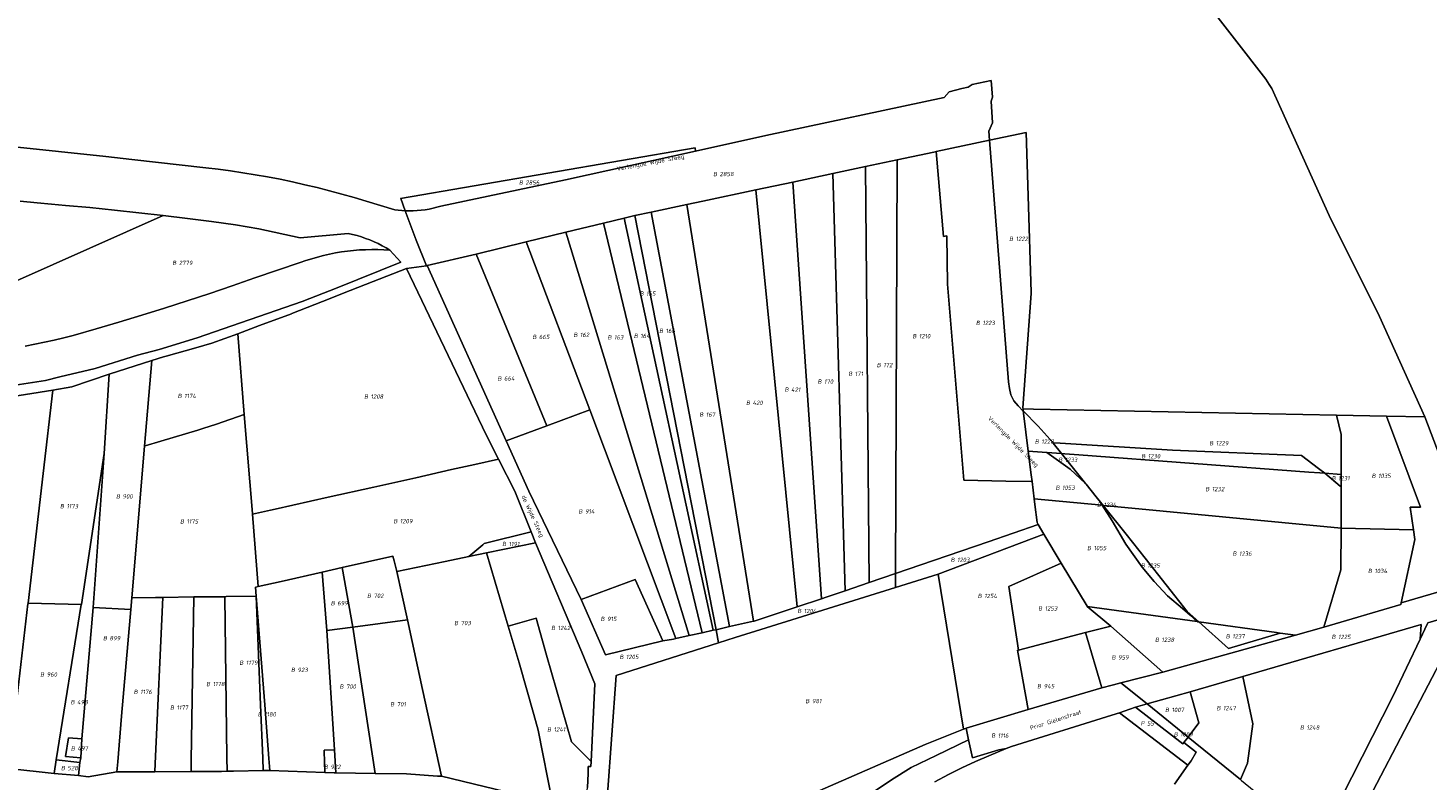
# Model space of a CAD drawing. Extents: x 184444 to 188300, y 345995 to 350408.
# Tile 18 of 43: x 186825 to 187406, y 346824 to 347136. Entities that reach past the tile are written whole.
import ezdxf
from ezdxf.enums import TextEntityAlignment as Align

# ---------------------------------------------------------------- set-up
doc = ezdxf.new("R2010")
doc.units = 0
for name, color, linetype, lineweight in [('B-WA-KG-GRENS_PERCEEL-GV', 30, 'Continuous', 18), ('B-WA-KG-GRENS_PERCEEL-S', 30, 'Continuous', 25), ('B-WA-OG-BEBOUWING_STRAATNAAM-T18', 10, 'Continuous', 18)]:
    doc.layers.add(name, color=color, linetype=linetype, lineweight=lineweight)
doc.styles.add('NLCS-ISO', font='NLCS-ISO.ttf', dxfattribs={"height": 1.8})
doc.styles.add('NLCS-ISO-M1000-T18', font='NLCS-ISO.ttf', dxfattribs={"height": 1.8})

# ---------------------------------------------------------------- blocks, each defined once
blk = doc.blocks.new('SKG-PERCEELNUMMER-SO')
at = {"style": 'NLCS-ISO', "oblique": 10, "flags": 1}
for tag, p in [('GEMEENTECODE', (0, 2.55)), ('PERCEELGROOTTE', (0, -2.45))]:
    blk.add_attdef(tag, text='', height=1.8, dxfattribs=at).set_placement(p, align=Align.MIDDLE_CENTER)
at = {"style": 'NLCS-ISO', "oblique": 10}
blk.add_attdef('SECTIE', text='', height=1.8, dxfattribs=at).set_placement((-0.5, 0), align=Align.MIDDLE_RIGHT)
blk.add_attdef('PERCEELNUMMER', text='', height=1.8, dxfattribs=at).set_placement((0.5, 0), align=Align.MIDDLE_LEFT)

msp = doc.modelspace()

# ---------------------------------------------------------------- linework, layer by layer
at = {"layer": 'B-WA-KG-GRENS_PERCEEL-GV', "flags": 128}
for points in [[(186818.03, 347086.743), (186857.275, 347082.493), (186868.06, 347081.284), (186898.714, 347077.849), (186903.822, 347077.249), (186908.921, 347076.575), (186914.009, 347075.827), (186919.086, 347075.005), (186924.28, 347074.086), (186929.46, 347073.089), (186934.625, 347072.015), (186939.773, 347070.865), (186944.903, 347069.638), (186950.015, 347068.334), (186955.106, 347066.955), (186960.177, 347065.5), (186965.225, 347063.969), (186977.086, 347060.474), (186978.514, 347060.288), (186979.948, 347060.15), (186981.386, 347060.06), (186979.509, 347065.107), (186979.482, 347065.204), (187101.573, 347086.21), (187101.779, 347084.806), (187130.904, 347091.219), (187204.814, 347107.094), (187206.992, 347109.327), (187212.253, 347110.782), (187214.879, 347111.369), (187216.525, 347112.392), (187224.398, 347114.057), (187224.867, 347107.197), (187224.35, 347105.51), (187224.968, 347096.54), (187223.398, 347093.072), (187223.671, 347089.288), (187238.836, 347092.482), (187239.658, 347066.184), (187240.907, 347026.144), (187240.912, 347025.988), (187240.922, 347025.676), (187237.527, 346978.347), (187237.589, 346977.844), (187241.9, 346977.758), (187367.594, 346975.255), (187388.298, 346974.867), (187404.158, 346974.579), (187385.429, 347016.153), (187364.543, 347058.107), (187340.693, 347110.749), (187339.615, 347112.443), (187338.284, 347114.581), (187298.347, 347166.178)], [(187298.347, 347166.178), (187338.284, 347114.581), (187339.615, 347112.443), (187340.693, 347110.749), (187364.543, 347058.107), (187385.429, 347016.153), (187404.158, 346974.579), (187429.629, 346907.715)], [(186809.836, 346981.572), (186835.252, 346985.705), (186843.168, 346986.993), (186858.625, 346992.304), (186876.251, 346997.893), (186881.132, 346999.441), (186882.239, 346999.792), (186894.493, 347003.247), (186901.149, 347005.124), (186901.199, 347005.138), (186911.924, 347009.042), (186920.934, 347012.399), (186934.157, 347017.324), (186934.327, 347017.387), (186947.134, 347022.436), (186958.573, 347026.945), (186968.131, 347030.709), (186981.907, 347036.129), (186990.213, 347037.274), (186985.923, 347047.872), (186981.386, 347060.06), (186979.948, 347060.15), (186978.514, 347060.288), (186977.086, 347060.474), (186965.225, 347063.969), (186960.177, 347065.5), (186955.106, 347066.955), (186950.015, 347068.334), (186944.903, 347069.638), (186939.773, 347070.865), (186934.625, 347072.015), (186929.46, 347073.089), (186924.28, 347074.086), (186919.086, 347075.005), (186914.009, 347075.827), (186908.921, 347076.575), (186903.822, 347077.249), (186898.714, 347077.849), (186868.06, 347081.284), (186857.275, 347082.493), (186818.03, 347086.743)], [(186757.929, 347003.27), (186881.035, 347058.068), (186870.916, 347059.238), (186860.788, 347060.333), (186850.653, 347061.353), (186840.51, 347062.298), (186834.645, 347062.793), (186828.783, 347063.324), (186821.668, 347064.015)], [(186821.668, 347064.015), (186828.783, 347063.324), (186834.645, 347062.793), (186840.51, 347062.298), (186850.653, 347061.353), (186860.788, 347060.333), (186870.916, 347059.238), (186881.035, 347058.068), (186891.048, 347056.836), (186901.051, 347055.53), (186911.045, 347054.151), (186920.69, 347052.519), (186937.781, 347048.892), (186957.748, 347050.635), (186959.58, 347050.228), (186961.396, 347049.754), (186963.194, 347049.215), (186964.97, 347048.61), (186966.723, 347047.94), (186968.451, 347047.207), (186970.151, 347046.412), (186971.82, 347045.554), (186973.457, 347044.637), (186975.06, 347043.66), (186979.512, 347038.763), (186953.181, 347028.147), (186938.58, 347022.428), (186895.125, 347007.37), (186879.282, 347002.467), (186870.345, 347000.19), (186852.801, 346994.651), (186838.115, 346991.171), (186832.136, 346989.696), (186805.142, 346985.513)], [(186823.712, 347003.95), (186827.744, 347004.68), (186831.762, 347005.488), (186835.763, 347006.373), (186839.746, 347007.336), (186843.71, 347008.376), (186853.196, 347011.094), (186862.661, 347013.886), (186872.103, 347016.752), (186881.523, 347019.692), (186890.92, 347022.705), (186900.292, 347025.792), (186909.641, 347028.952), (186918.964, 347032.185), (186937.852, 347038.555), (186940.231, 347039.398), (186942.633, 347040.171), (186945.057, 347040.873), (186947.501, 347041.505), (186949.962, 347042.065), (186952.438, 347042.553), (186954.927, 347042.969), (186957.427, 347043.312), (186959.936, 347043.582), (186962.453, 347043.779), (186964.973, 347043.902), (186967.497, 347043.952), (186970.02, 347043.928), (186972.542, 347043.831), (186975.06, 347043.66), (186973.457, 347044.637), (186971.82, 347045.554), (186970.151, 347046.412), (186968.451, 347047.207), (186966.723, 347047.94), (186964.97, 347048.61), (186963.194, 347049.215), (186961.396, 347049.754), (186959.58, 347050.228), (186957.748, 347050.635), (186937.781, 347048.892), (186920.69, 347052.519), (186911.045, 347054.151), (186901.051, 347055.53), (186891.048, 347056.836), (186881.035, 347058.068), (186757.929, 347003.27)], [(186805.142, 346985.513), (186832.136, 346989.696), (186838.115, 346991.171), (186852.801, 346994.651), (186870.345, 347000.19), (186879.282, 347002.467), (186895.125, 347007.37), (186938.58, 347022.428), (186953.181, 347028.147), (186979.512, 347038.763), (186975.06, 347043.66), (186972.542, 347043.831), (186970.02, 347043.928), (186967.497, 347043.952), (186964.973, 347043.902), (186962.453, 347043.779), (186959.936, 347043.582), (186957.427, 347043.312), (186954.927, 347042.969), (186952.438, 347042.553), (186949.962, 347042.065), (186947.501, 347041.505), (186945.057, 347040.873), (186942.633, 347040.171), (186940.231, 347039.398), (186937.852, 347038.555), (186918.964, 347032.185), (186909.641, 347028.952), (186900.292, 347025.792), (186890.92, 347022.705), (186881.523, 347019.692), (186872.103, 347016.752), (186862.661, 347013.886), (186853.196, 347011.094), (186843.71, 347008.376), (186839.746, 347007.336), (186835.763, 347006.373), (186831.762, 347005.488), (186827.744, 347004.68), (186823.712, 347003.95)], [(187065.209, 346818.058), (187068.8, 346867.359), (187111.353, 346880.887), (187110.276, 346886.292), (187109.119, 346886.036), (187104.464, 346885.005), (187099.189, 346883.847), (187093.576, 346882.626), (187092.598, 346882.415), (187088.266, 346881.679), (187064.5, 346875.831), (187054.293, 346898.838), (187032.609, 346943.809), (187023.268, 346964.58), (186990.412, 347037.301), (186990.213, 347037.274), (186981.907, 347036.129), (187014.977, 346967.109), (187019.944, 346957.275), (187020.075, 346957.015), (187026.783, 346943.737), (187033.635, 346926.839), (187035.44, 346922.387), (187054.554, 346877.031), (187060.077, 346863.817), (187058.488, 346831.578), (187058.387, 346829.519), (187057.238, 346829.593), (187057.307, 346826.679), (187057.014, 346820.891)], [(187300.439, 346822.234), (187305.992, 346830.133), (187277.576, 346851.877), (187274.344, 346850.867), (187232.776, 346837.883), (187230.65, 346837.007), (187223.41, 346834.024), (187217.807, 346831.607), (187212.197, 346828.993), (187206.617, 346826.19), (187201.067, 346823.201)], [(187165.128, 346812.036), (187182.977, 346824.03), (187191.221, 346829.081), (187201.622, 346834.142), (187215.028, 346840.591), (187213.974, 346845.39), (187213.319, 346845.202), (187212.898, 346845.031), (187197.033, 346838.675), (187128.315, 346808.689)], [(187201.067, 346823.201), (187206.617, 346826.19), (187212.197, 346828.993), (187217.807, 346831.607), (187223.41, 346834.024), (187230.65, 346837.007), (187227.515, 346836.406), (187216.609, 346833.127), (187215.028, 346840.591), (187201.622, 346834.142), (187191.221, 346829.081), (187182.977, 346824.03), (187165.128, 346812.036)], [(187328.225, 346823.766), (187327.769, 346824.136), (187306.012, 346841.781), (187304.251, 346839.463), (187309.421, 346835.566), (187307.271, 346831.952), (187305.992, 346830.133), (187300.439, 346822.234)], [(187031.828, 346816.909), (186996.424, 346825.485), (186994.784, 346825.61), (186981.94, 346826.459), (186968.861, 346826.657), (186952.537, 346826.91), (186951.924, 346826.913), (186948.019, 346827.013), (186925.278, 346827.883), (186922.528, 346827.833), (186910.235, 346827.608), (186907.534, 346827.559), (186905.143, 346827.544), (186898.782, 346827.504), (186892.555, 346827.465), (186877.563, 346827.368), (186875.283, 346827.357), (186861.853, 346827.295), (186849.871, 346825.286), (186845.856, 346825.796), (186835.8, 346826.63), (186816.931, 346828.745)]]:
    msp.add_lwpolyline(points, dxfattribs=at)
for points in [[(186990.213, 347037.274), (186990.412, 347037.301), (187010.841, 347042.106), (187031.575, 347047.103), (187048.033, 347051.107), (187063.63, 347054.913), (187072.213, 347057.003), (187076.606, 347058.03), (187083.397, 347059.476), (187098.197, 347062.627), (187104.82, 347064.037), (187126.711, 347068.698), (187142.084, 347071.971), (187158.734, 347075.516), (187172.288, 347078.402), (187185.353, 347081.183), (187200.571, 347084.423), (187201.575, 347084.634), (187223.671, 347089.288), (187223.398, 347093.072), (187224.968, 347096.54), (187224.35, 347105.51), (187224.867, 347107.197), (187224.398, 347114.057), (187216.525, 347112.392), (187214.879, 347111.369), (187212.253, 347110.782), (187206.992, 347109.327), (187204.814, 347107.094), (187130.904, 347091.219), (187101.779, 347084.806), (187047.803, 347072.923), (186996.134, 347061.936), (186994.539, 347061.478), (186992.927, 347061.081), (186991.301, 347060.746), (186989.663, 347060.473), (186988.017, 347060.264), (186986.363, 347060.118), (186984.705, 347060.035), (186983.045, 347060.016), (186981.386, 347060.06), (186985.923, 347047.872)], [(187237.589, 346977.844), (187237.527, 346978.347), (187240.922, 347025.676), (187240.912, 347025.988), (187240.907, 347026.144), (187239.658, 347066.184), (187238.836, 347092.482), (187223.671, 347089.288), (187231.572, 346989.118), (187231.966, 346986.384), (187232.505, 346983.704), (187233.733, 346981.236), (187235.568, 346979.153), (187237.707, 346976.885), (187237.692, 346977.004)], [(187201.575, 347084.634), (187204.538, 347049.411), (187205.99, 347049.72), (187206.207, 347029.572), (187213.049, 346948.248), (187230.44, 346947.946), (187241.307, 346947.757), (187240.959, 346950.564), (187239.735, 346960.407), (187237.809, 346976.055), (187237.707, 346976.885), (187235.568, 346979.153), (187233.733, 346981.236), (187232.505, 346983.704), (187231.966, 346986.384), (187231.572, 346989.118), (187223.671, 347089.288)], [(187101.779, 347084.806), (187101.573, 347086.21), (186979.482, 347065.204), (186979.509, 347065.107), (186981.386, 347060.06), (186983.045, 347060.016), (186984.705, 347060.035), (186986.363, 347060.118), (186988.017, 347060.264), (186989.663, 347060.473), (186991.301, 347060.746), (186992.927, 347061.081), (186994.539, 347061.478), (186996.134, 347061.936), (187047.803, 347072.923)], [(187172.288, 347078.402), (187173.781, 346905.854), (187184.678, 346909.576), (187185.195, 347045.307), (187185.353, 347081.183)], [(187201.575, 347084.634), (187200.571, 347084.423), (187185.353, 347081.183), (187185.195, 347045.307), (187184.678, 346909.576), (187195.166, 346913.168), (187223.119, 346922.787), (187243.869, 346929.948), (187243.424, 346930.699), (187242.483, 346938.281), (187242.197, 346940.59), (187241.307, 346947.757), (187230.44, 346947.946), (187213.049, 346948.248), (187206.207, 347029.572), (187205.99, 347049.72), (187204.538, 347049.411)], [(187142.084, 347071.971), (187153.947, 346899.111), (187155.931, 346899.772), (187163.762, 346902.438), (187158.734, 347075.516)], [(187158.734, 347075.516), (187163.762, 346902.438), (187173.781, 346905.854), (187172.288, 347078.402)], [(187143.892, 346895.764), (187153.947, 346899.111), (187142.084, 347071.971), (187126.711, 347068.698)], [(187125.812, 346889.783), (187126.071, 346889.842), (187143.892, 346895.764), (187126.711, 347068.698), (187104.82, 347064.037), (187098.197, 347062.627)], [(187109.119, 346886.036), (187110.276, 346886.292), (187076.606, 347058.03), (187072.213, 347057.003)], [(187076.606, 347058.03), (187110.276, 346886.292), (187115.912, 346887.552), (187083.397, 347059.476)], [(187083.397, 347059.476), (187115.912, 346887.552), (187125.812, 346889.783), (187098.197, 347062.627)], [(187099.189, 346883.847), (187104.464, 346885.005), (187063.63, 347054.913), (187048.033, 347051.107)], [(187063.63, 347054.913), (187104.464, 346885.005), (187109.119, 346886.036), (187072.213, 347057.003)], [(187031.575, 347047.103), (187010.841, 347042.106), (187040.155, 346970.847), (187057.948, 346977.427)], [(187031.575, 347047.103), (187057.948, 346977.427), (187093.576, 346882.626), (187099.189, 346883.847), (187048.033, 347051.107)], [(187023.268, 346964.58), (187040.155, 346970.847), (187010.841, 347042.106), (186990.412, 347037.301)], [(186927.376, 346936.306), (186949.392, 346941.224), (186968.366, 346945.462), (186985.761, 346949.348), (187000.624, 346952.669), (187010.246, 346954.816), (187020.075, 346957.015), (187019.944, 346957.275), (187014.977, 346967.109), (186981.907, 347036.129), (186968.131, 347030.709), (186958.573, 347026.945), (186947.134, 347022.436), (186934.327, 347017.387), (186934.157, 347017.324), (186920.934, 347012.399), (186911.924, 347009.042), (186914.647, 346975.503), (186917.985, 346934.489), (186918.007, 346934.213), (186925.52, 346935.891)], [(186876.251, 346997.893), (186873.268, 346962.463), (186873.547, 346962.547), (186879.964, 346964.459), (186895.375, 346969.052), (186897.476, 346969.678), (186903.056, 346971.571), (186914.647, 346975.503), (186911.924, 347009.042), (186901.199, 347005.138), (186901.149, 347005.124), (186894.493, 347003.247), (186882.239, 346999.792), (186881.132, 346999.441)], [(186873.268, 346962.463), (186876.251, 346997.893), (186858.625, 346992.304), (186856.523, 346959.355), (186852.011, 346895.452), (186867.552, 346894.709), (186867.978, 346899.559)], [(186858.625, 346992.304), (186843.168, 346986.993), (186835.252, 346985.705), (186835.239, 346985.59), (186831.188, 346951.128), (186824.962, 346897.235), (186847.063, 346896.811), (186856.523, 346959.355)], [(186785.414, 346979.047), (186785.352, 346978.533), (186781.56, 346947.061), (186781.172, 346943.937), (186772.331, 346869.049), (186772.257, 346868.422), (186777.552, 346867.879), (186780.754, 346867.552), (186786.933, 346866.919), (186796.5, 346865.939), (186797.641, 346865.823), (186805.971, 346864.97), (186815.484, 346863.997), (186812.425, 346829.198), (186816.931, 346828.745), (186824.942, 346897.061), (186824.962, 346897.235), (186831.188, 346951.128), (186835.239, 346985.59), (186835.252, 346985.705), (186809.836, 346981.572), (186793.154, 346978.875), (186792.494, 346978.769)], [(187088.266, 346881.679), (187092.598, 346882.415), (187093.576, 346882.626), (187057.948, 346977.427), (187040.155, 346970.847), (187023.268, 346964.58), (187032.609, 346943.809), (187054.293, 346898.838), (187076.763, 346907.176)], [(187362.672, 346951.154), (187369.513, 346950.639), (187369.549, 346967.242), (187367.594, 346975.255), (187241.9, 346977.758), (187237.589, 346977.844), (187237.692, 346977.004), (187243.816, 346970.691), (187250.014, 346963.863), (187252.982, 346963.677), (187299.554, 346960.751), (187353.017, 346958.587), (187360.162, 346953.219)], [(187247.422, 346959.828), (187253.599, 346959.363), (187250.138, 346963.727), (187250.014, 346963.863), (187243.816, 346970.691), (187237.692, 346977.004), (187237.707, 346976.885), (187237.809, 346976.055), (187239.735, 346960.407)], [(186920.449, 346904.211), (186918.007, 346934.213), (186917.985, 346934.489), (186914.647, 346975.503), (186903.056, 346971.571), (186897.476, 346969.678), (186895.375, 346969.052), (186879.964, 346964.459), (186873.547, 346962.547), (186873.268, 346962.463), (186867.978, 346899.559), (186877.809, 346899.655), (186880.835, 346899.685), (186893.748, 346899.855), (186897.171, 346899.891), (186906.603, 346899.991), (186907.132, 346899.998), (186919.554, 346900.158), (186919.25, 346903.974), (186919.466, 346903.988)], [(187369.464, 346928.386), (187399.48, 346927.753), (187398.186, 346937.092), (187402.461, 346937.11), (187388.298, 346974.867), (187367.594, 346975.255), (187369.549, 346967.242), (187369.513, 346950.639), (187369.501, 346945.508), (187369.496, 346943.237), (187369.489, 346939.993), (187369.488, 346939.569)], [(187429.629, 346907.715), (187404.158, 346974.579), (187388.298, 346974.867), (187402.461, 346937.11), (187398.186, 346937.092), (187399.48, 346927.753), (187400.042, 346923.703), (187394.409, 346897.38), (187415.642, 346903.602)], [(186836.573, 346832.314), (186846.504, 346831.202), (186846.793, 346833.107), (186840.487, 346833.644), (186841.794, 346841.499), (186847.309, 346841.003), (186852.011, 346895.452), (186856.523, 346959.355), (186847.063, 346896.811), (186847.046, 346896.707)], [(187247.422, 346959.828), (187239.735, 346960.407), (187240.959, 346950.564), (187241.307, 346947.757), (187242.197, 346940.59), (187270.44, 346937.881), (187269.277, 346939.692), (187267.878, 346941.456), (187263.757, 346946.654), (187263.716, 346946.692), (187263.443, 346946.95), (187257.153, 346952.892)], [(187263.443, 346946.95), (187253.599, 346959.363), (187247.422, 346959.828), (187257.153, 346952.892)], [(187360.733, 346951.3), (187362.672, 346951.154), (187360.162, 346953.219), (187353.017, 346958.587), (187299.554, 346960.751), (187252.982, 346963.677), (187250.014, 346963.863), (187250.138, 346963.727), (187253.599, 346959.363), (187253.681, 346959.357), (187254.884, 346959.266), (187260.708, 346958.828), (187356.13, 346951.646)], [(187369.496, 346943.237), (187369.501, 346945.508), (187369.142, 346945.832), (187362.672, 346951.154), (187360.733, 346951.3), (187356.13, 346951.646), (187260.708, 346958.828), (187254.884, 346959.266), (187253.681, 346959.357), (187253.599, 346959.363), (187263.443, 346946.95), (187263.716, 346946.692), (187263.757, 346946.654), (187267.878, 346941.456), (187270.792, 346937.847), (187271.031, 346937.824), (187369.464, 346928.386), (187369.488, 346939.569), (187369.489, 346939.993)], [(186929.912, 346906.349), (186946.91, 346910.191), (186955.229, 346912.072), (186976.279, 346916.777), (186976.748, 346914.899), (186977.957, 346910.41), (186997.942, 346914.587), (187007.791, 346916.623), (187013.585, 346921.541), (187014.1, 346921.979), (187033.635, 346926.839), (187026.783, 346943.737), (187020.075, 346957.015), (187010.246, 346954.816), (187000.624, 346952.669), (186985.761, 346949.348), (186968.366, 346945.462), (186949.392, 346941.224), (186927.376, 346936.306), (186925.52, 346935.891), (186918.007, 346934.213), (186920.449, 346904.211)], [(187369.513, 346950.639), (187362.672, 346951.154), (187369.142, 346945.832), (187369.501, 346945.508)], [(187270.727, 346937.853), (187270.792, 346937.847), (187267.878, 346941.456), (187269.277, 346939.692), (187270.44, 346937.881)], [(187242.197, 346940.59), (187242.483, 346938.281), (187243.424, 346930.699), (187243.869, 346929.948), (187246.245, 346925.941), (187253.456, 346913.862), (187264.12, 346895.998), (187264.179, 346895.948), (187309.845, 346889.627), (187306.879, 346892.255), (187303.66, 346895.109), (187297.48, 346900.405), (187291.913, 346906.276), (187286.99, 346912.209), (187280.189, 346921.703), (187274.55, 346931.479), (187270.44, 346937.881)], [(187309.845, 346889.627), (187309.948, 346889.613), (187310.44, 346889.545), (187305.591, 346893.875), (187288.207, 346916.028), (187280.399, 346925.948), (187270.792, 346937.847), (187270.727, 346937.853), (187270.44, 346937.881), (187274.55, 346931.479), (187280.189, 346921.703), (187286.99, 346912.209), (187291.913, 346906.276), (187297.48, 346900.405), (187303.66, 346895.109), (187306.879, 346892.255)], [(187350.569, 346883.991), (187362.26, 346887.391), (187369.429, 346911.105), (187369.464, 346928.386), (187271.031, 346937.824), (187270.792, 346937.847), (187280.399, 346925.948), (187288.207, 346916.028), (187305.591, 346893.875), (187310.44, 346889.545), (187342.75, 346885.073), (187344.248, 346884.866)], [(187195.166, 346913.168), (187184.678, 346909.576), (187184.655, 346903.748), (187202.429, 346909.28), (187202.441, 346909.284), (187246.245, 346925.941), (187243.869, 346929.948), (187223.119, 346922.787)], [(187033.635, 346926.839), (187014.1, 346921.979), (187013.585, 346921.541), (187007.791, 346916.623), (187015.047, 346918.123), (187035.44, 346922.387)], [(187235.65, 346877.863), (187231.724, 346904.224), (187253.456, 346913.862), (187246.245, 346925.941), (187202.441, 346909.284), (187202.429, 346909.28), (187212.898, 346845.031), (187213.319, 346845.202), (187213.974, 346845.39), (187239.711, 346853.201), (187235.339, 346877.782)], [(187400.042, 346923.703), (187399.48, 346927.753), (187369.464, 346928.386), (187369.429, 346911.105), (187362.26, 346887.391), (187394.287, 346896.808), (187394.409, 346897.38)], [(187015.047, 346918.123), (187024.125, 346887.757), (187035.624, 346891.049), (187040.028, 346875.667), (187046.177, 346854.19), (187050.306, 346839.769), (187058.203, 346831.864), (187058.488, 346831.578), (187060.077, 346863.817), (187054.554, 346877.031), (187035.44, 346922.387)], [(186977.957, 346910.41), (186976.748, 346914.899), (186976.279, 346916.777), (186955.229, 346912.072), (186959.631, 346887.377), (186982.266, 346890.383), (186979.956, 346901.025)], [(186996.424, 346825.485), (187031.828, 346816.909), (187042.462, 346814.431), (187036.501, 346844.593), (187034.653, 346851.088), (187028.692, 346872.485), (187024.125, 346887.757), (187015.047, 346918.123), (187007.791, 346916.623), (186997.942, 346914.587), (186977.957, 346910.41), (186979.956, 346901.025), (186982.266, 346890.383), (186988.556, 346861.492)], [(187263.517, 346885.163), (187273.942, 346887.709), (187264.179, 346895.948), (187264.12, 346895.998), (187253.456, 346913.862), (187231.724, 346904.224), (187235.65, 346877.863)], [(186929.912, 346906.349), (186920.449, 346904.211), (186919.466, 346903.988), (186919.25, 346903.974), (186919.554, 346900.158), (186923.12, 346855.125), (186924.883, 346832.863), (186925.278, 346827.883), (186948.019, 346827.013), (186947.833, 346835.899), (186947.823, 346836.38), (186952.097, 346836.524), (186948.85, 346885.897), (186946.91, 346910.191)], [(186955.229, 346912.072), (186946.91, 346910.191), (186948.85, 346885.897), (186959.631, 346887.377)], [(187054.293, 346898.838), (187064.5, 346875.831), (187088.266, 346881.679), (187076.763, 346907.176)], [(187212.898, 346845.031), (187202.429, 346909.28), (187184.655, 346903.748), (187118.235, 346883.075), (187111.353, 346880.887), (187068.8, 346867.359), (187065.209, 346818.058), (187066.479, 346818.066), (187066.318, 346816.056), (187067.226, 346813.391), (187068.024, 346811.768), (187070.066, 346808.621), (187071.443, 346807.579), (187073.455, 346806.871), (187080.788, 346804.184), (187082.271, 346803.514), (187088.714, 346801.405), (187100.653, 346799.134), (187125.528, 346807.663), (187128.315, 346808.689), (187197.033, 346838.675)], [(187163.762, 346902.438), (187155.931, 346899.772), (187153.947, 346899.111), (187143.892, 346895.764), (187126.071, 346889.842), (187125.812, 346889.783), (187115.912, 346887.552), (187110.276, 346886.292), (187111.353, 346880.887), (187118.235, 346883.075), (187184.655, 346903.748), (187184.678, 346909.576), (187173.781, 346905.854)], [(187402.703, 346888.391), (187402.255, 346882.432), (187405.164, 346888.538), (187405.486, 346889.205), (187418.173, 346892.909), (187431.634, 346896.84), (187433.743, 346896.917), (187429.629, 346907.715), (187415.642, 346903.602), (187394.409, 346897.38), (187394.287, 346896.808), (187362.26, 346887.391), (187350.569, 346883.991), (187321.205, 346875.834), (187295.567, 346868.713), (187278.161, 346864.218), (187289.015, 346855.475), (187306.89, 346860.582), (187328.685, 346866.908)], [(186847.063, 346896.811), (186824.962, 346897.235), (186824.942, 346897.061), (186816.931, 346828.745), (186835.8, 346826.63), (186836.573, 346832.314), (186847.046, 346896.707)], [(186863.715, 346850.464), (186864.352, 346858.253), (186867.552, 346894.709), (186852.011, 346895.452), (186847.309, 346841.003), (186846.793, 346833.107), (186846.504, 346831.202), (186845.856, 346825.796), (186849.871, 346825.286), (186861.853, 346827.295), (186862.194, 346831.54)], [(186867.978, 346899.559), (186867.552, 346894.709), (186864.352, 346858.253), (186863.715, 346850.464), (186862.194, 346831.54), (186861.853, 346827.295), (186875.283, 346827.357), (186877.563, 346827.368), (186877.72, 346830.847), (186880.835, 346899.685), (186877.809, 346899.655)], [(186893.748, 346899.855), (186880.835, 346899.685), (186877.72, 346830.847), (186877.563, 346827.368), (186892.555, 346827.465), (186892.633, 346832.208)], [(186897.171, 346899.891), (186893.748, 346899.855), (186892.633, 346832.208), (186892.555, 346827.465), (186898.782, 346827.504), (186905.143, 346827.544), (186907.534, 346827.559), (186907.459, 346833.321), (186906.603, 346899.991)], [(186919.554, 346900.158), (186907.132, 346899.998), (186906.603, 346899.991), (186907.459, 346833.321), (186907.534, 346827.559), (186910.235, 346827.608), (186922.528, 346827.833), (186922.317, 346832.972), (186921.405, 346855.146)], [(186919.554, 346900.158), (186921.405, 346855.146), (186922.317, 346832.972), (186922.528, 346827.833), (186925.278, 346827.883), (186924.883, 346832.863), (186923.12, 346855.125)], [(187344.248, 346884.866), (187334.458, 346881.98), (187322.85, 346878.464), (187310.44, 346889.545), (187309.948, 346889.613), (187309.845, 346889.627), (187264.179, 346895.948), (187273.942, 346887.709), (187295.567, 346868.713), (187321.205, 346875.834), (187350.569, 346883.991)], [(187445.021, 346884.383), (187445.291, 346886.072), (187445.49, 346887.77), (187441.236, 346897.012), (187433.743, 346896.917), (187431.634, 346896.84), (187418.173, 346892.909), (187413.755, 346878.874), (187374.523, 346803.657), (187373.05, 346800.903), (187392.721, 346789.305), (187393.673, 346788.744), (187402.858, 346805.715), (187423.9, 346844.896), (187438.663, 346872.285), (187440.6, 346875.966), (187441.251, 346877.205), (187441.995, 346878.621), (187444.993, 346884.33)], [(186959.631, 346887.377), (186968.861, 346826.657), (186981.94, 346826.459), (186994.784, 346825.61), (186996.424, 346825.485), (186988.556, 346861.492), (186982.266, 346890.383)], [(187058.488, 346831.578), (187058.203, 346831.864), (187050.306, 346839.769), (187046.177, 346854.19), (187040.028, 346875.667), (187035.624, 346891.049), (187024.125, 346887.757), (187028.692, 346872.485), (187034.653, 346851.088), (187036.501, 346844.593), (187042.462, 346814.431), (187050.283, 346813.353), (187052.02, 346813.463), (187053.361, 346813.926), (187055.219, 346815.169), (187056.579, 346817.22), (187057.014, 346820.891), (187057.307, 346826.679), (187057.238, 346829.593), (187058.387, 346829.519)], [(187310.44, 346889.545), (187322.85, 346878.464), (187334.458, 346881.98), (187344.248, 346884.866), (187342.75, 346885.073)], [(187405.486, 346889.205), (187405.164, 346888.538), (187402.255, 346882.432), (187390.894, 346858.581), (187365.489, 346808.503), (187364.181, 346806.132), (187373.05, 346800.903), (187374.523, 346803.657), (187413.755, 346878.874), (187418.173, 346892.909)], [(186959.631, 346887.377), (186948.85, 346885.897), (186952.097, 346836.524), (186952.537, 346826.91), (186968.861, 346826.657)], [(187235.65, 346877.863), (187235.339, 346877.782), (187239.711, 346853.201), (187270.324, 346862.189), (187263.517, 346885.163)], [(187278.161, 346864.218), (187295.567, 346868.713), (187273.942, 346887.709), (187263.517, 346885.163), (187270.324, 346862.189), (187274.484, 346863.268), (187275.055, 346863.416)], [(187402.255, 346882.432), (187402.703, 346888.391), (187328.685, 346866.908), (187332.826, 346847.28), (187330.633, 346830.972), (187327.769, 346824.136), (187328.225, 346823.766), (187337.23, 346816.464), (187342.049, 346814.616), (187347.151, 346812.66), (187364.181, 346806.132), (187365.489, 346808.503), (187390.894, 346858.581)], [(187327.769, 346824.136), (187330.633, 346830.972), (187332.826, 346847.28), (187328.685, 346866.908), (187306.89, 346860.582), (187310.501, 346847.645), (187306.012, 346841.781)], [(187227.515, 346836.406), (187230.65, 346837.007), (187232.776, 346837.883), (187274.344, 346850.867), (187277.576, 346851.877), (187279.536, 346852.489), (187284.253, 346854.114), (187289.015, 346855.475), (187278.161, 346864.218), (187275.055, 346863.416), (187274.484, 346863.268), (187270.324, 346862.189), (187239.711, 346853.201), (187213.974, 346845.39), (187215.028, 346840.591), (187216.609, 346833.127)], [(187289.015, 346855.475), (187306.012, 346841.781), (187310.501, 346847.645), (187306.89, 346860.582)], [(187304.251, 346839.463), (187306.012, 346841.781), (187289.015, 346855.475), (187284.253, 346854.114), (187303.834, 346838.913)], [(187304.251, 346839.463), (187303.834, 346838.913), (187284.253, 346854.114), (187279.536, 346852.489), (187277.576, 346851.877), (187305.992, 346830.133), (187307.271, 346831.952), (187309.421, 346835.566)], [(186846.793, 346833.107), (186847.309, 346841.003), (186841.794, 346841.499), (186840.487, 346833.644)], [(186836.573, 346832.314), (186835.8, 346826.63), (186845.856, 346825.796), (186846.504, 346831.202)], [(186952.097, 346836.524), (186947.823, 346836.38), (186947.833, 346835.899), (186948.019, 346827.013), (186951.924, 346826.913), (186952.537, 346826.91)]]:
    msp.add_lwpolyline(points, close=True, dxfattribs=at)

# ---------------------------------------------------------------- block references
at = {"layer": 'B-WA-KG-GRENS_PERCEEL-S', "color": 30}
for p, values in [((187111.278, 347075.291), {'PERCEELNUMMER': '2858', 'SECTIE': 'B'}), ((187030.74, 347071.765), {'PERCEELNUMMER': '2856', 'SECTIE': 'B'}), ((187234.037, 347048.436), {'PERCEELNUMMER': '1222', 'SECTIE': 'B'}), ((186886.999, 347038.418), {'PERCEELNUMMER': '2779', 'SECTIE': 'B'}), ((187080.785, 347025.695), {'PERCEELNUMMER': '165', 'SECTIE': 'B'}), ((187088.886, 347010.243), {'PERCEELNUMMER': '166', 'SECTIE': 'B'}), ((187220.244, 347013.533), {'PERCEELNUMMER': '1223', 'SECTIE': 'B'}), ((187036.336, 347007.713), {'PERCEELNUMMER': '665', 'SECTIE': 'B'}), ((187053.357, 347008.586), {'PERCEELNUMMER': '162', 'SECTIE': 'B'}), ((187067.497, 347007.563), {'PERCEELNUMMER': '163', 'SECTIE': 'B'}), ((187078.386, 347008.164), {'PERCEELNUMMER': '164', 'SECTIE': 'B'}), ((187193.917, 347008.007), {'PERCEELNUMMER': '1210', 'SECTIE': 'B'}), ((187179.127, 346996.06), {'PERCEELNUMMER': '172', 'SECTIE': 'B'}), ((187021.864, 346990.515), {'PERCEELNUMMER': '664', 'SECTIE': 'B'}), ((187154.587, 346989.204), {'PERCEELNUMMER': '170', 'SECTIE': 'B'}), ((187167.321, 346992.428), {'PERCEELNUMMER': '171', 'SECTIE': 'B'}), ((186889.219, 346983.228), {'PERCEELNUMMER': '1174', 'SECTIE': 'B'}), ((186966.536, 346983.004), {'PERCEELNUMMER': '1208', 'SECTIE': 'B'}), ((187140.907, 346985.863), {'PERCEELNUMMER': '421', 'SECTIE': 'B'}), ((187105.558, 346975.519), {'PERCEELNUMMER': '167', 'SECTIE': 'B'}), ((187124.932, 346980.394), {'PERCEELNUMMER': '420', 'SECTIE': 'B'}), ((187244.689, 346964.356), {'PERCEELNUMMER': '1228', 'SECTIE': 'B'}), ((187288.854, 346958.248), {'PERCEELNUMMER': '1230', 'SECTIE': 'B'}), ((187317.044, 346963.651), {'PERCEELNUMMER': '1229', 'SECTIE': 'B'}), ((187254.429, 346956.772), {'PERCEELNUMMER': '1233', 'SECTIE': 'B'}), ((187367.762, 346949.097), {'PERCEELNUMMER': '1231', 'SECTIE': 'B'}), ((187384.356, 346950.105), {'PERCEELNUMMER': '1035', 'SECTIE': 'B'}), ((186863.659, 346941.58), {'PERCEELNUMMER': '900', 'SECTIE': 'B'}), ((187253.285, 346945.175), {'PERCEELNUMMER': '1053', 'SECTIE': 'B'}), ((187315.4, 346944.622), {'PERCEELNUMMER': '1232', 'SECTIE': 'B'}), ((186840.413, 346937.497), {'PERCEELNUMMER': '1173', 'SECTIE': 'B'}), ((187055.422, 346935.355), {'PERCEELNUMMER': '914', 'SECTIE': 'B'}), ((187270.503, 346938.096), {'PERCEELNUMMER': '1234', 'SECTIE': 'B'}), ((186890.2, 346931.217), {'PERCEELNUMMER': '1175', 'SECTIE': 'B'}), ((186978.696, 346931.324), {'PERCEELNUMMER': '1209', 'SECTIE': 'B'}), ((187023.793, 346921.843), {'PERCEELNUMMER': '1191', 'SECTIE': 'B'}), ((187266.371, 346920.157), {'PERCEELNUMMER': '1055', 'SECTIE': 'B'}), ((187326.676, 346917.841), {'PERCEELNUMMER': '1236', 'SECTIE': 'B'}), ((187209.763, 346915.26), {'PERCEELNUMMER': '1203', 'SECTIE': 'B'}), ((187288.619, 346912.908), {'PERCEELNUMMER': '1235', 'SECTIE': 'B'}), ((187382.83, 346910.653), {'PERCEELNUMMER': '1034', 'SECTIE': 'B'}), ((186967.771, 346900.366), {'PERCEELNUMMER': '702', 'SECTIE': 'B'}), ((187220.995, 346900.273), {'PERCEELNUMMER': '1254', 'SECTIE': 'B'}), ((186952.708, 346897.291), {'PERCEELNUMMER': '699', 'SECTIE': 'B'}), ((187146.172, 346894.051), {'PERCEELNUMMER': '1204', 'SECTIE': 'B'}), ((187246.102, 346895.127), {'PERCEELNUMMER': '1253', 'SECTIE': 'B'}), ((187003.908, 346889.061), {'PERCEELNUMMER': '703', 'SECTIE': 'B'}), ((187064.583, 346890.758), {'PERCEELNUMMER': '915', 'SECTIE': 'B'}), ((186858.265, 346882.764), {'PERCEELNUMMER': '899', 'SECTIE': 'B'}), ((187044.11, 346887.01), {'PERCEELNUMMER': '1242', 'SECTIE': 'B'}), ((187323.857, 346883.543), {'PERCEELNUMMER': '1237', 'SECTIE': 'B'}), ((187367.749, 346883.286), {'PERCEELNUMMER': '1225', 'SECTIE': 'B'}), ((187294.492, 346882.133), {'PERCEELNUMMER': '1238', 'SECTIE': 'B'}), ((186914.799, 346872.597), {'PERCEELNUMMER': '1179', 'SECTIE': 'B'}), ((187072.453, 346875.015), {'PERCEELNUMMER': '1205', 'SECTIE': 'B'}), ((187276.514, 346874.803), {'PERCEELNUMMER': '959', 'SECTIE': 'B'}), ((186832.222, 346867.729), {'PERCEELNUMMER': '960', 'SECTIE': 'B'}), ((186936.225, 346869.633), {'PERCEELNUMMER': '923', 'SECTIE': 'B'}), ((186870.966, 346860.494), {'PERCEELNUMMER': '1176', 'SECTIE': 'B'}), ((186901.06, 346863.765), {'PERCEELNUMMER': '1178', 'SECTIE': 'B'}), ((186956.358, 346862.69), {'PERCEELNUMMER': '700', 'SECTIE': 'B'}), ((187245.662, 346862.863), {'PERCEELNUMMER': '945', 'SECTIE': 'B'}), ((186844.811, 346856.251), {'PERCEELNUMMER': '498', 'SECTIE': 'B'}), ((186886.061, 346853.981), {'PERCEELNUMMER': '1177', 'SECTIE': 'B'}), ((186977.383, 346855.352), {'PERCEELNUMMER': '701', 'SECTIE': 'B'}), ((187149.528, 346856.697), {'PERCEELNUMMER': '981', 'SECTIE': 'B'}), ((187320.052, 346853.779), {'PERCEELNUMMER': '1247', 'SECTIE': 'B'}), ((186922.429, 346851.202), {'PERCEELNUMMER': '1180', 'SECTIE': 'B'}), ((187298.697, 346853.027), {'PERCEELNUMMER': '1007', 'SECTIE': 'B'}), ((187042.44, 346844.916), {'PERCEELNUMMER': '1241', 'SECTIE': 'B'}), ((187226.624, 346842.369), {'PERCEELNUMMER': '1116', 'SECTIE': 'B'}), ((187288.505, 346847.435), {'PERCEELNUMMER': '55', 'SECTIE': 'P'}), ((187302.279, 346842.878), {'PERCEELNUMMER': '1009', 'SECTIE': 'B'}), ((187354.634, 346845.742), {'PERCEELNUMMER': '1248', 'SECTIE': 'B'}), ((186844.935, 346837.035), {'PERCEELNUMMER': '497', 'SECTIE': 'B'}), ((186840.833, 346828.899), {'PERCEELNUMMER': '528', 'SECTIE': 'B'}), ((186949.895, 346829.405), {'PERCEELNUMMER': '922', 'SECTIE': 'B'})]:
    msp.add_blockref('SKG-PERCEELNUMMER-SO', p, dxfattribs=at).add_auto_attribs(values)

# ---------------------------------------------------------------- texts
at = {"layer": 'B-WA-OG-BEBOUWING_STRAATNAAM-T18', "style": 'NLCS-ISO-M1000-T18'}
for s, rotation, p in [('Verlengde Wijde Steeg', 10.6, (187083.125, 347079.796)), ('Verlengde Wijde Steeg', 314.9, (187233.365, 346964.124)), ('de Wijde Steeg', 294.5, (187034.055, 346933.274)), ('Prior Gielenstraat', 18.1, (187251.1, 346848.887))]:
    msp.add_text(s, height=1.8, rotation=rotation, dxfattribs=at).set_placement(p, align=Align.MIDDLE)

doc.saveas('drawing.dxf')
